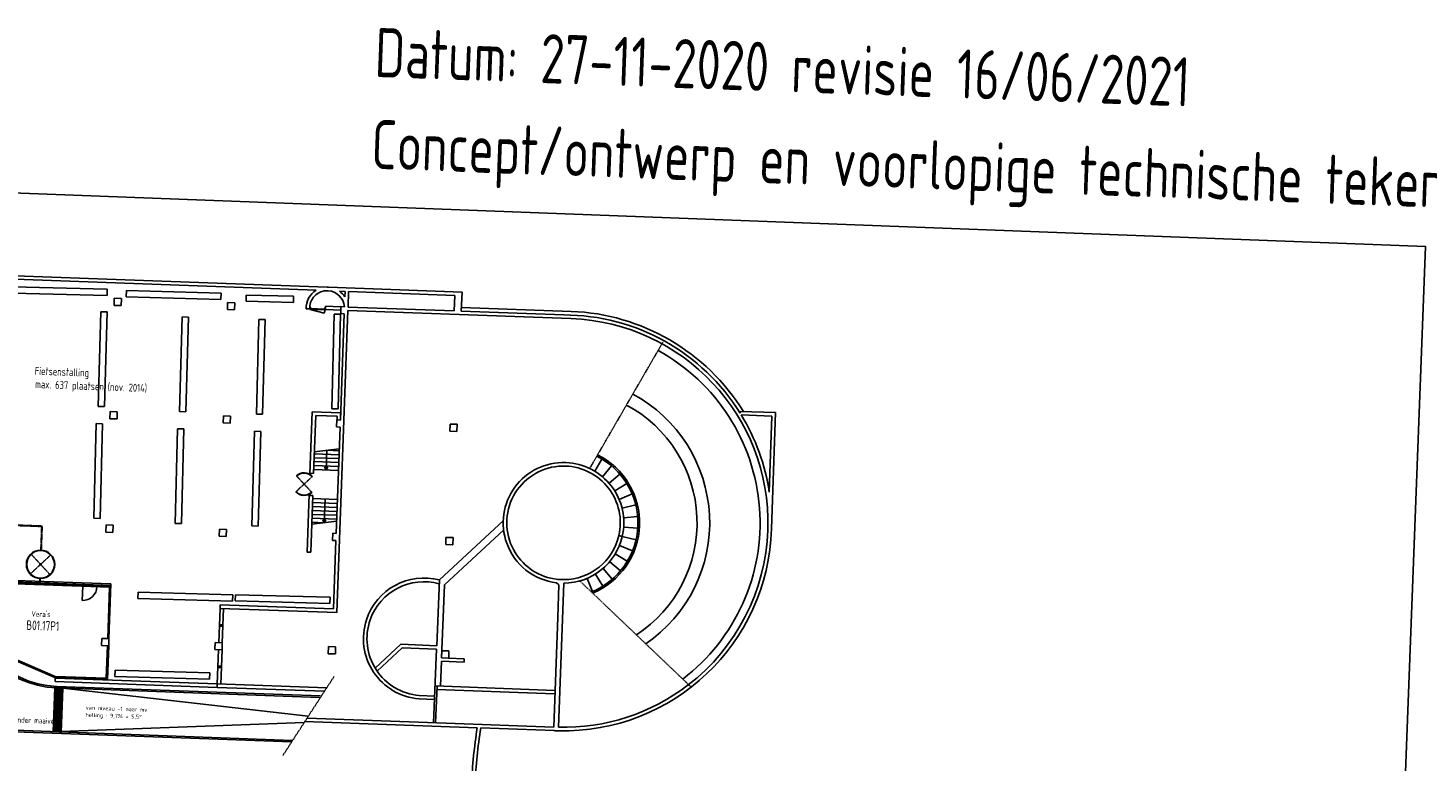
# Model space of a CAD drawing. Header units: millimetres. Extents: x 119024465 to 119292677, y 483022511 to 483148062.
# Tile 102 of 162: x 119069678 to 119158575, y 483101469 to 483148062. Entities that reach past the tile are written whole.
import ezdxf
from ezdxf.enums import TextEntityAlignment as Align

# ---------------------------------------------------------------- set-up
doc = ezdxf.new("R2010")
doc.units = ezdxf.units.MM
doc.header["$LTSCALE"] = 100
doc.linetypes.add('BORDER2', pattern=[0.875, 0.25, -0.125, 0.25, -0.125, 0, -0.125])
doc.linetypes.add('HIDDEN2', pattern=[0.1875, 0.125, -0.0625])
for name, color, linetype in [('204 tekst fdstp', 255, 'CONTINUOUS'), ('AL24----', 3, 'CONTINUOUS'), ('AL28----', 4, 'CONTINUOUS'), ('AL28----_ARC', 8, 'CONTINUOUS'), ('AL32----', 6, 'CONTINUOUS'), ('AL90----', 8, 'CONTINUOUS'), ('AL92----', 7, 'CONTINUOUS'), ('BL00----_TEKST', 1, 'CONTINUOUS'), ('BT00----_RUIMTENRS', 7, 'CONTINUOUS'), ('BT00----_TEKST', 1, 'CONTINUOUS')]:
    doc.layers.add(name, color=color, linetype=linetype)
doc.styles.get("Standard").update_dxf_attribs({"font": 'ISOCP.SHX'})

msp = doc.modelspace()

# ---------------------------------------------------------------- linework, layer by layer
at = {"layer": '204 tekst fdstp'}
msp.add_lwpolyline([(119027945.8, 483139143.4), (119158408.8, 483134195.1), (119154928.4, 483042435), (119024465.5, 483047383.3)], close=True, dxfattribs=at)
at = {"layer": 'AL24----'}
for p, q in [((119089431.6, 483120977.8), (119087857.6, 483121035.2)), ((119087862.2, 483121160.2), (119089445.2, 483121352.6)), ((119088653.7, 483121256.4), (119088608.2, 483120007.2)), ((119089440.7, 483121227.7), (119088653.7, 483121256.4)), ((119089404.2, 483120228.3), (119087830.3, 483120285.7)), ((119089413.4, 483120478.2), (119087839.4, 483120535.6)), ((119089422.5, 483120728), (119087848.5, 483120785.4)), ((119088714.4, 483120176.7), (119088514.5, 483120183.9)), ((119088514.5, 483120183.9), (119088608.2, 483120007.2)), ((119088608.2, 483120007.2), (119088714.4, 483120176.7)), ((119089395.1, 483119978.5), (119087821.2, 483120035.9)), ((119087726.5, 483117437.6), (119089300.4, 483117380.2)), ((119087735.6, 483117687.5), (119089309.5, 483117630.1)), ((119087744.7, 483117937.3), (119089318.6, 483117879.9)), ((119089327.7, 483118129.7), (119087753.8, 483118187.1)), ((119088540.8, 483118158.4), (119088486.1, 483116659.4)), ((119087694.6, 483116563.2), (119089277.6, 483116755.7)), ((119087699.1, 483116688.1), (119088486.1, 483116659.4)), ((119087708.2, 483116938), (119089282.2, 483116880.6)), ((119087717.3, 483117187.8), (119089291.3, 483117130.4)), ((119088592.3, 483116828.9), (119088392.5, 483116836.2)), ((119088392.5, 483116836.2), (119088486.1, 483116659.4)), ((119088486.1, 483116659.4), (119088592.3, 483116828.9))]:
    msp.add_line(p, q, dxfattribs=at)
at = {"layer": 'AL28----', "linetype": 'ByBlock'}
for p, q in [((119088682.5, 483131612.2), (119059288.1, 483132683.9)), ((119087969.9, 483131413), (119059504.7, 483132450.8)), ((119075158.8, 483130904.5), (119075142.4, 483130454.8)), ((119075608.5, 483130888.1), (119075158.8, 483130904.5)), ((119075592.1, 483130438.4), (119075608.5, 483130888.1)), ((119088744, 483131384.8), (119088677.6, 483131387.2)), ((119097237.8, 483131300.3), (119088755.5, 483131609.5)), ((119089809.6, 483131346), (119089451.7, 483131359)), ((119089796.6, 483130991.3), (119089809.6, 483131346)), ((119090034.4, 483131337.8), (119089999.1, 483130369.7)), ((119096779.9, 483131091.8), (119090034.4, 483131337.8)), ((119096743.9, 483130102.5), (119096779.9, 483131091.8)), ((119097237.8, 483131300.3), (119097193.6, 483130086.1)), ((119075142.4, 483130454.8), (119075592.1, 483130438.4)), ((119082354, 483130642.1), (119082337.6, 483130192.4)), ((119082337.6, 483130192.4), (119082787.3, 483130176)), ((119082803.7, 483130625.7), (119082354, 483130642.1)), ((119082787.3, 483130176), (119082803.7, 483130625.7)), ((119087567.4, 483130228.9), (119087339.7, 483130235.2)), ((119089547.7, 483130364.9), (119088574.3, 483130400.3)), ((119089990.7, 483130138.6), (119089291.2, 483110951.3)), ((119089511.7, 483123176.4), (119089757.7, 483129921.9)), ((119089532.8, 483129930.1), (119089549.2, 483130379.8)), ((119089757.7, 483129921.9), (119089532.8, 483129930.1)), ((119089547.7, 483130364.9), (119089540, 483130155)), ((119089773.4, 483130371.6), (119089549.2, 483130379.8)), ((119101772.4, 483129709), (119089990.7, 483130138.6)), ((119090000.4, 483130348.3), (119096743.9, 483130102.5)), ((119097193.6, 483130086.1), (119103708.5, 483129848.6)), ((119104172.7, 483130071.8), (119097202.3, 483130325.9)), ((119104156.1, 483129615.1), (119101772.4, 483129709)), ((119074896.4, 483123709.2), (119074880, 483123259.5)), ((119075346.1, 483123692.8), (119074896.4, 483123709.2)), ((119075329.7, 483123243.1), (119075346.1, 483123692.8)), ((119087729.3, 483123691.7), (119089527.6, 483123626.1)), ((119089511.3, 483123177.4), (119089527.6, 483123626.1)), ((119114907.6, 483123726.5), (119117152.1, 483123644.6)), ((119117152.1, 483123644.6), (119116883.7, 483116280.7)), ((119074880, 483123259.5), (119075329.7, 483123243.1)), ((119082091.7, 483123446.9), (119082075.3, 483122997.2)), ((119082075.3, 483122997.2), (119082525, 483122980.8)), ((119082541.4, 483123430.5), (119082091.7, 483123446.9)), ((119082525, 483122980.8), (119082541.4, 483123430.5)), ((119087946.5, 483123473.6), (119087812.1, 483119786.1)), ((119089310.1, 483123423.9), (119087946.5, 483123473.6)), ((119089249.4, 483115981.2), (119089495.3, 483122726.7)), ((119089271, 483122734.9), (119089287.4, 483123184.6)), ((119089495.3, 483122726.7), (119089271, 483122734.9)), ((119089511.7, 483123176.4), (119089287.4, 483123184.6)), ((119089301.4, 483123185.1), (119089310.1, 483123423.9)), ((119089511.3, 483123177.4), (119089301.4, 483123185.1)), ((119096482.1, 483122922.3), (119096465.7, 483122472.6)), ((119096931.8, 483122905.9), (119096482.1, 483122922.3)), ((119096915.4, 483122456.2), (119096931.8, 483122905.9)), ((119116919.1, 483123428), (119114971.2, 483123499)), ((119116919.1, 483123428), (119116743.1, 483118602.1)), ((119096465.7, 483122472.6), (119096915.4, 483122456.2)), ((119087812.1, 483119786.1), (119087862.2, 483121160.2)), ((119087812.1, 483119786.1), (119087587.2, 483119794.3)), ((119087538.8, 483118467.4), (119087405, 483114797.6)), ((119087536.2, 483118395.2), (119087761.1, 483118387)), ((119087761.1, 483118387), (119087629.9, 483114789.4)), ((119074634.1, 483116514), (119074617.7, 483116064.3)), ((119075083.8, 483116497.6), (119074634.1, 483116514)), ((119099876, 483116791.4), (119095801.9, 483113022.4)), ((119074617.7, 483116064.3), (119075067.4, 483116047.9)), ((119075067.4, 483116047.9), (119075083.8, 483116497.6)), ((119081829.3, 483116251.7), (119081812.9, 483115802)), ((119081812.9, 483115802), (119082262.6, 483115785.6)), ((119082279, 483116235.3), (119081829.3, 483116251.7)), ((119082262.6, 483115785.6), (119082279, 483116235.3)), ((119089008.7, 483115539.6), (119089025, 483115989.3)), ((119089249.4, 483115981.2), (119089025, 483115989.3)), ((119099895.9, 483116210.4), (119096120.3, 483112717.6)), ((119096219.8, 483115727), (119096203.4, 483115277.3)), ((119096669.5, 483115710.6), (119096219.8, 483115727)), ((119096653.1, 483115260.9), (119096669.5, 483115710.6)), ((119087405, 483114797.6), (119087629.9, 483114789.4)), ((119089233, 483115531.5), (119089008.7, 483115539.6)), ((119089074.5, 483111184.4), (119089233, 483115531.5)), ((119096203.4, 483115277.3), (119096653.1, 483115260.9)), ((119096643.1, 483115261.3), (119096433.2, 483115269)), ((119096653.4, 483115270.9), (119096661.1, 483115480.8)), ((119100321.7, 483115347.3), (119100412.5, 483115133.9)), ((119095633.3, 483108850.2), (119095801.9, 483113022.4)), ((119102871.4, 483113137.8), (119103321.3, 483113063.4)), ((119103321.3, 483113063.4), (119103700.5, 483113045.3)), ((119103700.5, 483113045.3), (119103702, 483113045.3)), ((119095939.9, 483108082.2), (119096120.3, 483112717.6)), ((119103389.9, 483112718.7), (119103231.2, 483112847)), ((119103314.5, 483110650.2), (119103389.9, 483112718.7)), ((119103693.8, 483112820.2), (119103360.4, 483103674.2)), ((119081879.3, 483111446.7), (119081871.1, 483111221.8)), ((119089291.2, 483110951.3), (119081871.1, 483111221.8)), ((119089074.5, 483111184.4), (119081879.3, 483111446.7)), ((119103060.6, 483103684.8), (119103314.5, 483110650.2)), ((119074371.8, 483109318.8), (119074355.4, 483108869.1)), ((119074355.4, 483108869.1), (119074805.1, 483108852.7)), ((119074821.5, 483109302.4), (119074371.8, 483109318.8)), ((119074805.1, 483108852.7), (119074821.5, 483109302.4)), ((119081567, 483109056.5), (119081550.6, 483108606.8)), ((119081550.6, 483108606.8), (119082000.3, 483108590.4)), ((119082016.7, 483109040.1), (119081567, 483109056.5)), ((119082000.3, 483108590.4), (119082016.7, 483109040.1)), ((119088762.2, 483108794.1), (119088745.8, 483108344.4)), ((119089211.9, 483108777.8), (119088762.2, 483108794.1)), ((119089195.5, 483108328.1), (119089211.9, 483108777.8)), ((119091720.7, 483107432.2), (119093358.3, 483108942.3)), ((119091842.4, 483107243.6), (119093440.9, 483108717.6)), ((119093358.3, 483108942.3), (119095633.3, 483108850.2)), ((119093440.9, 483108717.6), (119095624.3, 483108629.2)), ((119095435.7, 483103962.8), (119095624.3, 483108629.2)), ((119095957.4, 483108531.8), (119095941, 483108082.1)), ((119096407.1, 483108515.4), (119095957.4, 483108531.8)), ((119096397.1, 483108515.8), (119096187.3, 483108523.4)), ((119096390.7, 483108065.7), (119096407.1, 483108515.4)), ((119088745.8, 483108344.4), (119089195.5, 483108328.1)), ((119095870.2, 483106288.4), (119095931.4, 483107861.8)), ((119095931.4, 483107861.8), (119097370.2, 483107803.6)), ((119095941, 483108082.1), (119096390.7, 483108065.7)), ((119096380.8, 483108066.1), (119096170.9, 483108073.7)), ((119096379.6, 483108065.1), (119097378.8, 483108024.6)), ((119097370.2, 483107803.6), (119097378.8, 483108024.6)), ((119071403, 483106800.3), (119071394.9, 483106575.4)), ((119081696.2, 483106425), (119071403, 483106800.3)), ((119071394.9, 483106575.4), (119081688, 483106200.2)), ((119081688, 483106200.2), (119081696.2, 483106425)), ((119088502.1, 483105957.7), (119081688, 483106200.2)), ((119088644.5, 483106177.6), (119081696.2, 483106425)), ((119103126.7, 483106006), (119095540.4, 483106301.2)), ((119095559.3, 483103958.3), (119095650.3, 483106296.9)), ((119103118.2, 483105786.2), (119095641.8, 483106077.1)), ((119096230.1, 483103933.8), (119087403.7, 483104261.6)), ((119098201.1, 483103636.8), (119087264, 483104041.5)), ((119103060.6, 483103684.8), (119096230.1, 483103933.8)), ((119103091.1, 483103458.5), (119098427.5, 483103628.6)), ((119103352.2, 483103449), (119103320.9, 483103450.2)), ((119103352.2, 483103449.3), (119103352.2, 483103449))]:
    msp.add_line(p, q, dxfattribs=at)
at = {"layer": 'AL28----'}
for p, q in [((119087575, 483130436.8), (119087567.4, 483130228.9)), ((119088574.3, 483130400.3), (119088566.7, 483130192.5)), ((119088566.7, 483130192.5), (119089540.1, 483130157)), ((119087577.1, 483119731.3), (119087721.5, 483123692))]:
    msp.add_line(p, q, dxfattribs=at)
at = {"layer": 'AL28----', "linetype": 'Continuous'}
for p, q in [((119094508.7, 483105470.9), (119095495, 483105429.8)), ((119094517.4, 483105695.9), (119095504.1, 483105654.8))]:
    msp.add_line(p, q, dxfattribs=at)
at = {"layer": 'AL28----', "linetype": 'ByBlock'}
for centre, radius, start, end in [((119088670.5, 483130280.6), 1331.6, 86.341831, 89.482184), ((119088670.5, 483130280.6), 1331.6, 121.745867, 181.955412), ((119088670.5, 483130280.6), 1106.6, 89.634442, 171.88942), ((119088670.5, 483130280.6), 1106.6, 4.716135, 86.189573), ((119088670.5, 483130280.6), 1331.6, 32.253413, 54.078147), ((119088670.5, 483130280.6), 1331.6, 2.914106, 3.835942), ((119103687, 483116646.8), 13201.8, 31.83053, 89.906826), ((119103683.4, 483116650.7), 13430, 31.757968, 87.912007), ((119103687, 483116646.8), 12976.8, 358.415245, 87.928423), ((119103687, 483116646.8), 13201.8, 8.517132, 31.267522), ((119103683.4, 483116650.7), 3830.5, 87.912007, 199.751894), ((119103683.4, 483116650.7), 3605.5, 87.912007, 201.192296), ((119103683.4, 483116650.7), 3605.5, 347.058499, 87.912007), ((119103683.4, 483116650.7), 3830.5, 347.058499, 87.912007), ((119103687, 483116646.8), 13201.8, 268.546747, 358.410941), ((119103683.4, 483116650.7), 3830.5, 270.156249, 347.058499), ((119103683.4, 483116650.7), 3605.5, 270.296378, 347.058499), ((119103687, 483116646.8), 12976.8, 307.603924, 357.928564), ((119103683.4, 483116650.7), 3830.5, 199.751894, 263.220132), ((119103683.4, 483116650.7), 3605.5, 204.878789, 256.985823), ((119094823.2, 483109303.6), 3845.5, 75.255264, 161.841329), ((119094815.6, 483109296.9), 3613.3, 74.279573, 160.556545), ((119094823.2, 483109303.6), 3845.5, 161.841329, 265.308838), ((119094815.6, 483109296.9), 3613.3, 160.556545, 265.266348), ((119103687, 483116646.8), 12976.8, 268.557753, 307.603924), ((119131810.8, 483098435.3), 34009.8, 171.202592, 177.265914), ((119131810.8, 483098435.3), 33784.8, 171.157701, 177.261611), ((119103687, 483116646.8), 13201.8, 267.413075, 268.41094)]:
    msp.add_arc(centre, radius, start, end, dxfattribs=at)
at = {"layer": 'AL28----_ARC', "linetype": 'ByBlock'}
msp.add_arc((119103683.4, 483116650.7), 12480, 307.340497, 61.249868, dxfattribs=at)
at = {"layer": 'AL32----'}
for p, q in [((119087592.4, 483130228), (119087591.4, 483130202.9)), ((119087591.4, 483130202.9), (119088540.8, 483130168.5)), ((119087591.4, 483130202.9), (119088492.5, 483129953.6)), ((119087618.3, 483130252), (119088517.7, 483130219.4)), ((119088492.5, 483129953.6), (119088540.8, 483130168.5)), ((119088541.7, 483130193.4), (119088540.8, 483130168.5))]:
    msp.add_line(p, q, dxfattribs=at)
for points in [[(119087567.4, 483130228.9), (119087617.4, 483130227), (119087621.1, 483130326.9), (119087571.2, 483130328.8)], [(119088516.8, 483130194.4), (119088566.7, 483130192.5), (119088570.5, 483130292.4), (119088520.6, 483130294.3)]]:
    msp.add_lwpolyline(points, close=True, dxfattribs=at)
at = {"layer": 'AL90----', "linetype": 'BORDER2'}
for p, q in [((119105344.6, 483120102.3), (119110005.2, 483128142.7)), ((119070549.2, 483116420.9), (119067879.8, 483116518.2)), ((119070579, 483116448.6), (119067880.8, 483116546.9)), ((119070494.3, 483114914), (119070549.2, 483116420.9)), ((119070523.1, 483114913.9), (119070579, 483116448.6)), ((119104725.9, 483112959.2), (119111785.2, 483106220.7)), ((119089114.6, 483106903.5), (119085865.8, 483101886.7))]:
    msp.add_line(p, q, dxfattribs=at)
at = {"layer": 'AL90----', "linetype": 'ByBlock'}
for p, q in [((119114907.6, 483123726.5), (119114903.3, 483123609.6)), ((119105661.3, 483119931.1), (119106125.7, 483120701.4)), ((119106150.1, 483119581.3), (119106729.3, 483120269.4)), ((119106578.1, 483119159.3), (119107257.9, 483119748.4)), ((119106934.9, 483118675.6), (119107698.5, 483119151.1)), ((119107211.7, 483118142), (119108040.2, 483118492.2)), ((119107401.5, 483117571.7), (119108274.6, 483117788)), ((119107499.8, 483116978.7), (119108396, 483117055.7)), ((119107416.6, 483115792.9), (119107197.3, 483115843.2)), ((119107414.4, 483115783.3), (119108290.5, 483115579.6)), ((119107504.1, 483116377.7), (119108401.3, 483116313.5)), ((119116658.8, 483116288), (119116654.8, 483116177.8)), ((119116654.8, 483116177.8), (119116655.3, 483116177.8)), ((119107232.7, 483115210.3), (119108066.2, 483114872.1)), ((119106613.9, 483114184), (119107302.1, 483113604.8)), ((119106963.7, 483114672.8), (119107734, 483114208.4)), ((119065654.3, 483113113.9), (119074948.1, 483112775.1)), ((119065750.6, 483113010.4), (119074944.4, 483112675.2)), ((119070422.3, 483112940.1), (119070428.7, 483113114.3)), ((119070451.1, 483112939.1), (119070457.4, 483113112.3)), ((119105174.7, 483113122.4), (119105524.8, 483112293.9)), ((119105708.2, 483113399.2), (119106183.7, 483112635.6)), ((119106192, 483113756), (119106781, 483113076.2)), ((119074943.1, 483112637.6), (119067298.2, 483112916.3)), ((119074861.1, 483112561.4), (119067374.4, 483112834.4)), ((119074861.1, 483112561.4), (119074742.4, 483109305.3)), ((119074948.1, 483112775.1), (119074821.5, 483109302.4)), ((119081871.1, 483111221.8), (119081791.9, 483109048.3)), ((119082016.7, 483109040.1), (119082095.9, 483111213.6)), ((119081829.7, 483110085.1), (119082054.5, 483110076.9)), ((119081833.3, 483110185), (119082058.1, 483110176.8)), ((119081942.1, 483110081), (119081945.7, 483110180.9)), ((119067143.1, 483108663.3), (119071383.2, 483106822.5)), ((119067224.2, 483108715.1), (119071402.8, 483106900.9)), ((119074650.4, 483106782.5), (119074726, 483108855.6)), ((119074726.6, 483106700.6), (119074805.1, 483108852.7)), ((119081775.5, 483108598.6), (119081696.2, 483106425)), ((119081921.1, 483106416.8), (119082000.3, 483108590.4)), ((119074726.6, 483106700.6), (119071383.2, 483106822.5)), ((119074650.4, 483106782.5), (119071402.8, 483106900.9)), ((119081734, 483107461.8), (119081958.9, 483107453.6)), ((119081737.7, 483107561.8), (119081962.5, 483107553.6)), ((119081846.4, 483107457.7), (119081850.1, 483107557.7)), ((119071278.7, 483103390.1), (119071380.3, 483106177)), ((119071869.5, 483105870.2), (119071369.8, 483105888.4)), ((119071872.2, 483105945.1), (119071372.5, 483105963.3)), ((119071874.9, 483106020.1), (119071375.3, 483106038.3)), ((119071877.7, 483106095), (119071378, 483106113.2)), ((119071505.2, 483106171.2), (119088192.1, 483105568.7)), ((119071508.8, 483106271.1), (119088253.4, 483105666.5)), ((119071778.4, 483103371.8), (119071879.9, 483106157.5)), ((119081696.2, 483106425), (119081688, 483106200.2)), ((119071836.7, 483104970.8), (119071337, 483104989)), ((119071839.4, 483105045.7), (119071339.7, 483105063.9)), ((119071842.1, 483105120.7), (119071342.5, 483105138.9)), ((119071844.9, 483105195.6), (119071345.2, 483105213.8)), ((119071847.6, 483105270.6), (119071347.9, 483105288.8)), ((119071850.3, 483105345.5), (119071350.7, 483105363.7)), ((119071853.1, 483105420.5), (119071353.4, 483105438.7)), ((119071855.8, 483105495.4), (119071356.1, 483105513.6)), ((119071858.5, 483105570.4), (119071358.9, 483105588.6)), ((119071861.3, 483105645.3), (119071361.6, 483105663.5)), ((119071864, 483105720.3), (119071364.3, 483105738.5)), ((119071866.7, 483105795.2), (119071367.1, 483105813.4)), ((119071803.9, 483104071.4), (119071304.2, 483104089.6)), ((119071806.6, 483104146.3), (119071307, 483104164.5)), ((119071809.4, 483104221.3), (119071309.7, 483104239.5)), ((119071812.1, 483104296.2), (119071312.4, 483104314.4)), ((119071814.8, 483104371.2), (119071315.2, 483104389.4)), ((119071817.6, 483104446.1), (119071317.9, 483104464.3)), ((119071820.3, 483104521.1), (119071320.6, 483104539.3)), ((119071823, 483104596), (119071323.3, 483104614.2)), ((119071825.7, 483104671), (119071326.1, 483104689.2)), ((119071828.5, 483104745.9), (119071328.8, 483104764.1)), ((119071831.2, 483104820.9), (119071331.5, 483104839.1)), ((119071833.9, 483104895.8), (119071334.3, 483104914)), ((119086420.9, 483102743.9), (119064504.6, 483103537)), ((119086482.2, 483102841.7), (119064508.2, 483103636.9)), ((119071779.3, 483103396.8), (119071279.6, 483103415)), ((119071782, 483103471.8), (119071282.4, 483103490)), ((119071784.8, 483103546.7), (119071285.1, 483103564.9)), ((119071787.5, 483103621.7), (119071287.8, 483103639.9)), ((119071790.2, 483103696.6), (119071290.6, 483103714.8)), ((119071793, 483103771.6), (119071293.3, 483103789.8)), ((119071795.7, 483103846.5), (119071296, 483103864.7)), ((119071798.4, 483103921.5), (119071298.8, 483103939.7)), ((119071801.2, 483103996.4), (119071301.5, 483104014.6))]:
    msp.add_line(p, q, dxfattribs=at)
at = {"layer": 'AL90----', "linetype": 'HIDDEN2'}
for p, q in [((119087211.1, 483119109.8), (119086720, 483119638.1)), ((119087211.1, 483119109.8), (119087739.3, 483119600.9)), ((119087211.1, 483119109.8), (119086682.8, 483118618.8)), ((119087211.1, 483119109.8), (119087702.1, 483118581.6)), ((119070476.1, 483114013.6), (119069834.2, 483113416.8)), ((119070476.1, 483114013.6), (119069879.3, 483114655.6)), ((119070476.1, 483114013.6), (119071118.1, 483114610.4)), ((119070476.1, 483114013.6), (119071072.9, 483113371.7))]:
    msp.add_line(p, q, dxfattribs=at)
at = {"layer": 'AL90----', "linetype": 'Continuous'}
for p, q in [((119073115.8, 483112625), (119073118.7, 483112704.1)), ((119073158.7, 483112623.5), (119073125.9, 483111724.1)), ((119073158.7, 483112623.5), (119073161.6, 483112702.6)), ((119074058.1, 483112590.7), (119074061, 483112669.8)), ((119074101.1, 483112589.1), (119074103.9, 483112668.2))]:
    msp.add_line(p, q, dxfattribs=at)
at = {"layer": 'AL90----'}
for p, q in [((119071879.9, 483106157.5), (119087475.8, 483104372.9)), ((119071779.3, 483103396.8), (119087220.2, 483103978.2))]:
    msp.add_line(p, q, dxfattribs=at)
at = {"layer": 'AL90----', "linetype": 'Continuous'}
for centre, radius in [((119087211.1, 483119109.8), 34.8), ((119070476.1, 483114013.6), 901.5), ((119070476.1, 483114013.6), 876.5), ((119070476.1, 483114013.6), 43.5)]:
    msp.add_circle(centre, radius, dxfattribs=at)
at = {"layer": 'AL90----', "linetype": 'ByBlock'}
for centre, radius, start, end in [((119103683.4, 483116650.7), 9280, 304.199103, 61.71506), ((119103683.4, 483116650.7), 8480, 303.034451, 61.886242), ((119103683.4, 483116650.7), 4830, 292.514627, 63.387772), ((119103683.4, 483116650.7), 4730, 291.978817, 63.461577), ((119071727.4, 483112267.1), 6100, 177.912009, 267.912007), ((119071727.4, 483112267.1), 6000, 177.912009, 267.912007)]:
    msp.add_arc(centre, radius, start, end, dxfattribs=at)
at = {"layer": 'AL90----', "linetype": 'Continuous'}
for centre, radius, start, end in [((119087211.1, 483119109.8), 721.2, 42.912006, 132.912007), ((119087211.1, 483119109.8), 701.2, 42.912006, 132.912007), ((119087211.1, 483119109.8), 721.2, 222.912006, 312.912007), ((119087211.1, 483119109.8), 701.2, 222.912006, 312.912007), ((119073158.7, 483112623.5), 900, 267.912007, 357.912009)]:
    msp.add_arc(centre, radius, start, end, dxfattribs=at)
at = {"layer": 'AL92----'}
for p, q in [((119068704.5, 483131636.2), (119074712.6, 483131477.1)), ((119068693.9, 483131236.4), (119074702, 483131077.2)), ((119074712.6, 483131477.1), (119074702, 483131077.2)), ((119075920.5, 483130995), (119075931.1, 483131394.9)), ((119075920.5, 483130995), (119081928.5, 483130835.9)), ((119075931.1, 483131394.9), (119081939.1, 483131235.7)), ((119081939.1, 483131235.7), (119081928.5, 483130835.9)), ((119083525.2, 483130712.2), (119083535.7, 483131112.1)), ((119083535.7, 483131112.1), (119086539.8, 483131032.5)), ((119086539.8, 483131032.5), (119086529.2, 483130632.7)), ((119074135.9, 483124042.9), (119074295.1, 483130051)), ((119074295.1, 483130051), (119074694.9, 483130040.4)), ((119074535.8, 483124032.3), (119074694.9, 483130040.4)), ((119083525.2, 483130712.2), (119086529.2, 483130632.7)), ((119088966.6, 483123896.7), (119089125.7, 483129904.8)), ((119089125.7, 483129904.8), (119089525.6, 483129894.2)), ((119089366.5, 483123886.1), (119089525.6, 483129894.2)), ((119079304, 483123714.6), (119079463.1, 483129722.6)), ((119079463.1, 483129722.6), (119079863, 483129712)), ((119079703.8, 483123704), (119079863, 483129712)), ((119084177.7, 483123553.8), (119084336.8, 483129561.8)), ((119084336.8, 483129561.8), (119084736.7, 483129551.2)), ((119084577.5, 483123543.2), (119084736.7, 483129551.2)), ((119074535.8, 483124032.3), (119074135.9, 483124042.9)), ((119079703.8, 483123704), (119079304, 483123714.6)), ((119089366.5, 483123886.1), (119088966.6, 483123896.7)), ((119073852.3, 483116946), (119074011.4, 483122954)), ((119074011.4, 483122954), (119074411.3, 483122943.5)), ((119074252.1, 483116935.4), (119074411.3, 483122943.5)), ((119084577.5, 483123543.2), (119084177.7, 483123553.8)), ((119079020.3, 483116617.7), (119079179.4, 483122625.7)), ((119079179.4, 483122625.7), (119079579.3, 483122615.1)), ((119079420.2, 483116607.1), (119079579.3, 483122615.1)), ((119083894, 483116456.9), (119084053.1, 483122464.9)), ((119084053.1, 483122464.9), (119084453, 483122454.3)), ((119084293.9, 483116446.3), (119084453, 483122454.3)), ((119074252.1, 483116935.4), (119073852.3, 483116946)), ((119079420.2, 483116607.1), (119079020.3, 483116617.7)), ((119084293.9, 483116446.3), (119083894, 483116456.9)), ((119076662.8, 483111848.1), (119076673.4, 483112248)), ((119076673.4, 483112248), (119082681.4, 483112088.9)), ((119082681.4, 483112088.9), (119082670.8, 483111689)), ((119082838.9, 483111689.2), (119082849.5, 483112089.1)), ((119082849.5, 483112089.1), (119088857.5, 483111930)), ((119076662.8, 483111848.1), (119082670.8, 483111689)), ((119082838.9, 483111689.2), (119088846.9, 483111530.1)), ((119088857.5, 483111930), (119088846.9, 483111530.1)), ((119075199.6, 483106891), (119075210.2, 483107290.9)), ((119075199.6, 483106891), (119081207.6, 483106731.9)), ((119075210.2, 483107290.9), (119081218.2, 483107131.7)), ((119081218.2, 483107131.7), (119081207.6, 483106731.9))]:
    msp.add_line(p, q, dxfattribs=at)

# ---------------------------------------------------------------- texts
at = {"layer": 'BL00----_TEKST', "linetype": 'Continuous', "lineweight": 0}
for s, p in [('van niveau -1 naar mv', (119073343.8, 483104800.3)), ('helling : 9,7%%% = 5,5%%D', (119073326.8, 483104341.4))]:
    msp.add_text(s, height=250, rotation=357.874556, dxfattribs=at).set_placement(p)
at = {"layer": 'BT00----_RUIMTENRS', "width": 0.8}
for s, p in [('Datum: 27-11-2020 revisie 16/06/2021', (119091657.1, 483144961.1)), ('Concept/ontwerp en voorlopige technische tekening ', (119091436, 483139131.9))]:
    msp.add_text(s, height=3115.931, rotation=357.909107, dxfattribs=at).set_placement(p)
msp.add_text('B01.17P1', height=600, rotation=357.909107, dxfattribs=at).set_placement((119070607.3, 483109824.5), align=Align.CENTER)
at = {"layer": 'BT00----_TEKST', "width": 0.8}
for s, height, p in [('Fietsenstalling', 500, (119070101.5, 483126051.8)), ('max. 637 plaatsen (nov. 2014)', 500, (119070129, 483125210.2)), ("Vera's", 350, (119069890.1, 483110703.5)), ('bk vloer is ca. 1750 onder maaiveld', 350, (119064754.3, 483104125))]:
    msp.add_text(s, height=height, rotation=357.909107, dxfattribs=at).set_placement(p)

doc.saveas('drawing.dxf')
